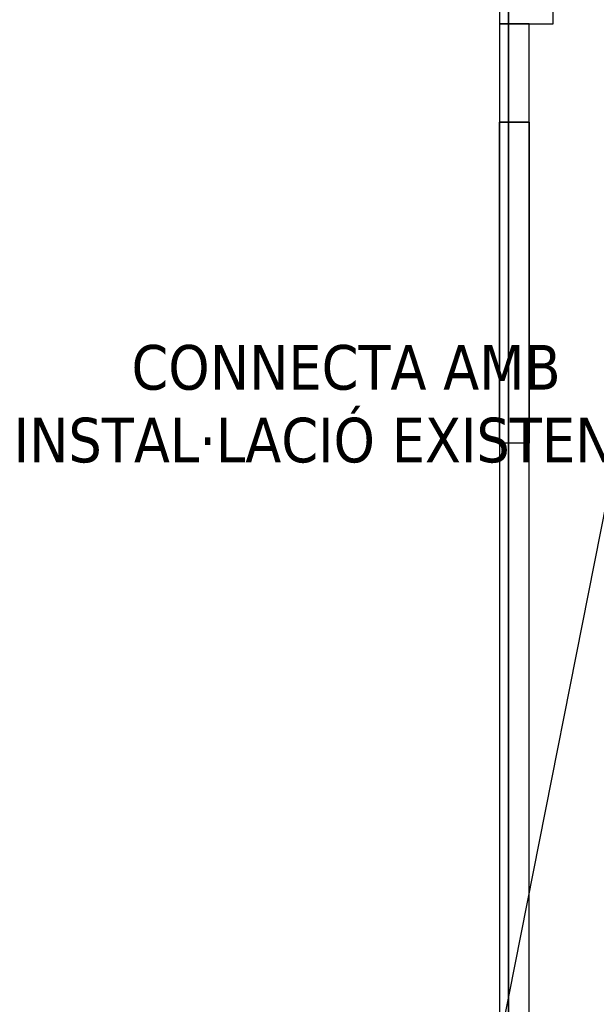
# Model space of a CAD drawing. Header units: metres. Extents: x 391.1 to 427.5, y 12.5 to 28.4.
# Tile 13 of 150: x 397.2 to 399.2, y 18.7 to 22. Entities that reach past the tile are written whole.
import ezdxf

# ---------------------------------------------------------------- set-up
doc = ezdxf.new("R2010")
doc.units = ezdxf.units.M
doc.layers.add('01_SUELOS', color=7, linetype='Continuous', lineweight=25, true_color=0x007f00)
for name, color, linetype, lineweight in [('A-WALL-____-MCUT', 7, 'Continuous', 25), ('A-WALL-____-OTLN', 7, 'Continuous', 25), ('G-____-____-TEXT', 7, 'Continuous', 30)]:
    doc.layers.add(name, color=color, linetype=linetype, lineweight=lineweight)
doc.styles.add('Tahoma_4', font='tahoma.ttf', dxfattribs={"height": 0.15})

# ---------------------------------------------------------------- blocks, each defined once
blk = doc.blocks.new('Family - Evans PA-152013-03_CLI_AIGUA_P0A')
at = {"layer": 'A-WALL-____-MCUT', "color": 253, "true_color": 0xaaaaaa}
blk.add_line((2.1178, 10.7049), (0, 0), dxfattribs=at)
at = {"layer": 'A-WALL-____-OTLN', "color": 253, "true_color": 0xaaaaaa}
blk.add_line((2.1178, 10.7049), (0, 0), dxfattribs=at)
blk = doc.blocks.new('Family - Evans PA-152152-03_CLI_AIGUA_P0A')
at = {"layer": 'A-WALL-____-MCUT', "color": 253, "true_color": 0xaaaaaa}
blk.add_line((15.0232, 0.32), (0, 0.32), dxfattribs=at)
at = {"layer": 'A-WALL-____-OTLN', "color": 253, "true_color": 0xaaaaaa}
blk.add_line((15.0232, 0.32), (0, 0.32), dxfattribs=at)
blk = doc.blocks.new('Family - Fals sostre PA-152185-03_CLI_AIGUA_P0A')
at = {"layer": '01_SUELOS', "color": 9, "true_color": 0xaad4aa}
for p, q in [((6.9075, 0), (6.9075, 15.0232)), ((6.9075, 15.0232), (6.9075, 0))]:
    blk.add_line(p, q, dxfattribs=at)
blk = doc.blocks.new('Family - Envans PB-155401-03_CLI_AIGUA_P0A')
at = {"layer": 'A-WALL-____-MCUT', "color": 253, "true_color": 0xaaaaaa}
for p, q in [((8.8202, 0.1), (0, 0.1)), ((8.8202, 0), (8.8202, 0.1)), ((0, 0), (8.8202, 0))]:
    blk.add_line(p, q, dxfattribs=at)
at = {"layer": 'A-WALL-____-OTLN', "color": 253, "true_color": 0xaaaaaa}
for p, q in [((8.8202, 0.1), (0, 0.1)), ((7.4102, 0), (7.4102, 0.1)), ((7.4102, 0.1), (8.4902, 0.1)), ((7.4102, 0), (7.4102, 0.1)), ((8.4902, 0.1), (7.4102, 0.1)), ((8.4902, 0.1), (8.4902, 0)), ((8.4902, 0), (8.4902, 0.1)), ((8.8202, 0), (8.8202, 0.1)), ((0, 0), (8.8202, 0)), ((8.4902, 0), (7.4102, 0)), ((7.4102, 0), (8.4902, 0))]:
    blk.add_line(p, q, dxfattribs=at)
at = {"layer": 'A-WALL-____-OTLN', "color": 253, "lineweight": 18, "true_color": 0xaaaaaa}
blk.add_line((0, 0), (8.8202, 0), dxfattribs=at)
blk = doc.blocks.new('Family - Envans PB-155838-03_CLI_AIGUA_P0A')
at = {"layer": 'A-WALL-____-MCUT', "color": 253, "true_color": 0xaaaaaa}
for p, q in [((6.24, 0.18), (0, 0.18)), ((0, 0.18), (0, 0)), ((0, 0), (6.24, 0))]:
    blk.add_line(p, q, dxfattribs=at)
at = {"layer": 'A-WALL-____-OTLN', "color": 253, "true_color": 0xaaaaaa}
for p, q in [((6.24, 0.18), (0, 0.18)), ((0, 0.18), (0, 0)), ((0, 0), (6.24, 0))]:
    blk.add_line(p, q, dxfattribs=at)
at = {"layer": 'A-WALL-____-OTLN', "color": 253, "lineweight": 18, "true_color": 0xaaaaaa}
blk.add_line((0, 0), (6.24, 0), dxfattribs=at)
blk = doc.blocks.new('LONDR55-XX_ZZ-ARQ-CAA-M3D-Londres55_ifc-1-03_CLI_AIGUA_P0A')
at = {"layer": '01_SUELOS', "color": 253, "lineweight": 18, "true_color": 0xaaaaaa}
blk.add_blockref('Family - Fals sostre PA-152185-03_CLI_AIGUA_P0A', (391.9497, 13.2406), dxfattribs=at)
at = {"layer": 'A-WALL-____-OTLN', "color": 253, "lineweight": 18, "true_color": 0xaaaaaa, "rotation": 90}
for name, p in [('Family - Envans PB-155838-03_CLI_AIGUA_P0A', (399.0064, 22.0208)), ('Family - Evans PA-152152-03_CLI_AIGUA_P0A', (399.1772, 13.2406)), ('Family - Envans PB-155401-03_CLI_AIGUA_P0A', (398.9264, 13.2006))]:
    blk.add_blockref(name, p, dxfattribs=at)
at = {"layer": 'A-WALL-____-OTLN', "color": 253, "lineweight": 18, "true_color": 0xaaaaaa}
blk.add_blockref('Family - Evans PA-152013-03_CLI_AIGUA_P0A', (397.7664, 13.2406), dxfattribs=at)

msp = doc.modelspace()

# ---------------------------------------------------------------- block references
at = {"lineweight": 5}
msp.add_blockref('LONDR55-XX_ZZ-ARQ-CAA-M3D-Londres55_ifc-1-03_CLI_AIGUA_P0A', (0, 0), dxfattribs=at)

# ---------------------------------------------------------------- texts
at = {"layer": 'G-____-____-TEXT', "char_height": 0.15, "attachment_point": 1, "style": 'Tahoma_4'}
for s, insert, width in [('CONNECTA AMB ', (397.5888, 20.9406), 1.859915), ('INSTAL·LACIÓ EXISTENT', (397.192, 20.6959), 2.74578)]:
    msp.add_mtext(s, dxfattribs=dict(at, insert=insert, width=width))

doc.saveas('drawing.dxf')
